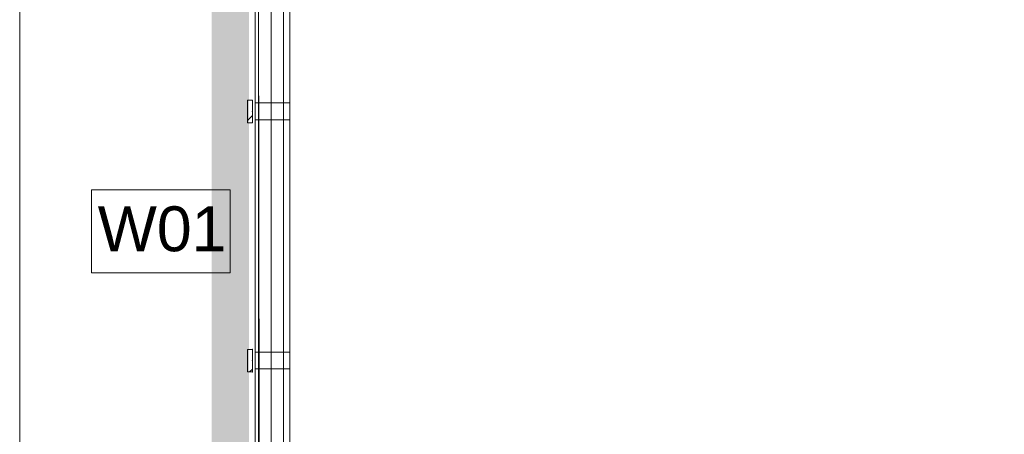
# Model space of a CAD drawing. Header units: millimetres. Extents: x -850 to 154668, y -24973 to 71030.
# Tile 89 of 212: x 9951 to 13904, y 42189 to 43853. Entities that reach past the tile are written whole.
import ezdxf

# ---------------------------------------------------------------- set-up
doc = ezdxf.new("R2010")
doc.units = ezdxf.units.MM
doc.header["$MEASUREMENT"] = 0
doc.linetypes.add('B0703', pattern=[468.700004, 312.5, -156.200004])
for name, color, linetype in [('New_22 NC Binnenwanden', 7, 'Continuous'), ('New_22 NC Binnenwanden Doorsnede-arcering', 7, 'Continuous'), ('New_22 NC Binnenwanden Ramen', 7, 'Continuous'), ('New_23 Vloeren', 7, 'Continuous'), ('New_Info Wandafwerking aanduiding', 7, 'Continuous'), ('New_Info Wandafwerking aanduiding Doorsnede-arcering', 7, 'Continuous'), ('New_Z Ruimtefuncties Zone omranding', 7, 'Continuous')]:
    doc.layers.add(name, color=color, linetype=linetype)
doc.styles.add('GENERATED_STYLE_1', font='txt')
pattern_1 = [(45, (0, 0), (-63.63961, 63.63961), [])]

# ---------------------------------------------------------------- blocks, each defined once
blk = doc.blocks.new('Slab_3_2', base_point=(0, 51154.6))
at = {"layer": 'New_23 Vloeren', "color": 1, "linetype": 'Continuous', "lineweight": 0, "flags": 128}
blk.add_lwpolyline([(10960, 43984.1), (10960, 38110.8, 0.414335), (13010, 36060), (14700.7, 36060), (14700.7, 46035), (13000.2, 46035, 0.412961)], format="xyb", close=True, dxfattribs=at)
blk = doc.blocks.new('Curtain Wall_63_2')
at = {"layer": 'New_22 NC Binnenwanden Doorsnede-arcering', "linetype": 'Continuous', "lineweight": 0, "true_color": 0x000000}
h = blk.add_hatch(dxfattribs=at)
h.set_pattern_fill('310_Naaldhout__01__0002', color=18, style=0, pattern_type=2)
h.set_pattern_definition(pattern_1)
h.paths.add_polyline_path([(10865, 43439.2), (10885, 43439.2), (10885, 43529.2), (10865, 43529.2)])
at = {"layer": 'New_22 NC Binnenwanden', "color": 7, "linetype": 'Continuous', "lineweight": 0}
for p, q in [((10865, 43529.2), (10865, 43439.2)), ((10885, 43529.2), (10865, 43529.2)), ((10885, 43529.2), (10885, 43439.2)), ((10885, 43439.2), (10865, 43439.2))]:
    blk.add_line(p, q, dxfattribs=at)
at = {"layer": 'New_22 NC Binnenwanden', "color": 9, "linetype": 'B0703', "lineweight": 0}
for p, q in [((10885, 43529.2), (10885, 43484.2)), ((10885, 43529.2), (10885, 43529.2)), ((10885, 43484.2), (10885, 43439.2)), ((10885, 43439.2), (10885, 43439.2))]:
    blk.add_line(p, q, dxfattribs=at)
at = {"layer": 'New_22 NC Binnenwanden', "color": 1, "linetype": 'Continuous', "lineweight": 0}
for p, q in [((10885, 43529.2), (10885, 43529.2)), ((10885, 43484.2), (10885, 43529.2)), ((10885, 43439.2), (10885, 43484.2))]:
    blk.add_line(p, q, dxfattribs=at)
at = {"layer": 'New_22 NC Binnenwanden', "color": 9, "linetype": 'B0703', "lineweight": 0}
for p in [(10885, 43529.2), (10885, 43484.2), (10885, 43484.2), (10885, 43439.2)]:
    blk.add_point(p, dxfattribs=at)
at = {"layer": 'New_22 NC Binnenwanden', "color": 1, "linetype": 'Continuous', "lineweight": 0}
for p in [(10885, 43529.2), (10885, 43484.2), (10885, 43484.2), (10885, 43439.2), (10885, 43439.2)]:
    blk.add_point(p, dxfattribs=at)
blk = doc.blocks.new('Curtain Wall_65_2')
at = {"layer": 'New_22 NC Binnenwanden Doorsnede-arcering', "linetype": 'Continuous', "lineweight": 0, "true_color": 0x000000}
h = blk.add_hatch(dxfattribs=at)
h.set_pattern_fill('310_Naaldhout__01__0002', color=18, style=0, pattern_type=2)
h.set_pattern_definition(pattern_1)
h.paths.add_polyline_path([(10865, 42439.2), (10885, 42439.2), (10885, 42529.2), (10865, 42529.2)])
at = {"layer": 'New_22 NC Binnenwanden', "color": 7, "linetype": 'Continuous', "lineweight": 0}
for p, q in [((10865, 42529.2), (10865, 42439.2)), ((10885, 42529.2), (10865, 42529.2)), ((10885, 42529.2), (10885, 42439.2)), ((10885, 42439.2), (10865, 42439.2))]:
    blk.add_line(p, q, dxfattribs=at)
at = {"layer": 'New_22 NC Binnenwanden', "color": 9, "linetype": 'B0703', "lineweight": 0}
for p, q in [((10885, 42529.2), (10885, 42484.2)), ((10885, 42529.2), (10885, 42529.2)), ((10885, 42484.2), (10885, 42439.2)), ((10885, 42439.2), (10885, 42439.2))]:
    blk.add_line(p, q, dxfattribs=at)
at = {"layer": 'New_22 NC Binnenwanden', "color": 1, "linetype": 'Continuous', "lineweight": 0}
for p, q in [((10885, 42529.2), (10885, 42529.2)), ((10885, 42484.2), (10885, 42529.2)), ((10885, 42439.2), (10885, 42484.2))]:
    blk.add_line(p, q, dxfattribs=at)
at = {"layer": 'New_22 NC Binnenwanden', "color": 9, "linetype": 'B0703', "lineweight": 0}
for p in [(10885, 42529.2), (10885, 42484.2), (10885, 42484.2), (10885, 42439.2)]:
    blk.add_point(p, dxfattribs=at)
at = {"layer": 'New_22 NC Binnenwanden', "color": 1, "linetype": 'Continuous', "lineweight": 0}
for p in [(10885, 42529.2), (10885, 42484.2), (10885, 42484.2), (10885, 42439.2), (10885, 42439.2)]:
    blk.add_point(p, dxfattribs=at)
blk = doc.blocks.new('R3 bl ol 22_3')
at = {"layer": 'New_22 NC Binnenwanden Ramen', "color": 1, "linetype": 'Continuous', "lineweight": 0}
for p, q in [((-1000, 0), (-933, 0)), ((-933, 0), (-933, -139)), ((-933, 0), (-533.5, 0)), ((-533.5, -139), (-533.5, 0)), ((-533.5, 0), (-500, 0)), ((-500, 0), (-466.5, 0)), ((-466.5, 0), (-466.5, -139)), ((-466.5, 0), (466.5, 0)), ((466.5, -139), (466.5, 0)), ((466.5, 0), (500, 0)), ((500, 0), (533.5, 0)), ((533.5, 0), (533.5, -139)), ((533.5, 0), (933, 0)), ((933, -139), (933, 0)), ((933, 0), (1000, 0)), ((-933, -139), (-1000, -139)), ((-533.5, -139), (-933, -139)), ((-500, -139), (-533.5, -139)), ((-466.5, -139), (-500, -139)), ((466.5, -139), (-466.5, -139)), ((500, -139), (466.5, -139)), ((533.5, -139), (500, -139)), ((933, -139), (533.5, -139)), ((1000, -139), (933, -139))]:
    blk.add_line(p, q, dxfattribs=at)
at = {"layer": 'New_22 NC Binnenwanden Ramen', "color": 9, "linetype": 'Continuous', "lineweight": 0}
for p, q in [((-1000, -14), (1000, -14)), ((-1000, -114), (1000, -114))]:
    blk.add_line(p, q, dxfattribs=at)
at = {"layer": 'New_22 NC Binnenwanden Ramen', "color": 7, "linetype": 'Continuous', "lineweight": 0}
for p, q in [((-1000, -14), (-1000, -114)), ((-1000, -14), (-1000, -114)), ((1000, -14), (1000, -114)), ((1000, -14), (1000, -114))]:
    blk.add_line(p, q, dxfattribs=at)
blk = doc.blocks.new('Wall_92_2', base_point=(11010, 38110.8))
at = {"layer": 'New_22 NC Binnenwanden Ramen', "color": 1, "linetype": 'Continuous', "lineweight": 0, "zscale": 1000, "rotation": 90}
blk.add_blockref('R3 bl ol 22_3', (10896, 42985), dxfattribs=at)
blk = doc.blocks.new('Wall_615_2', base_point=(10796.2, 43984.1))
at = {"layer": 'New_Info Wandafwerking aanduiding Doorsnede-arcering', "linetype": 'Continuous', "lineweight": 0, "true_color": 0x99a3a6}
blk.add_hatch(color=253, dxfattribs=at).paths.add_polyline_path([(10721.2, 43984.1), (10721.2, 38110), (10871.2, 38110), (10871.2, 43984.1)])

msp = doc.modelspace()

# ---------------------------------------------------------------- linework, layer by layer
at = {"layer": 'New_Info Wandafwerking aanduiding', "color": 9, "linetype": 'Continuous', "lineweight": 0, "flags": 128}
msp.add_lwpolyline([(10239.3, 43169.6), (10796.2, 43169.6), (10796.2, 42836.7), (10239.3, 42836.7)], close=True, dxfattribs=at)
at = {"layer": 'New_Z Ruimtefuncties Zone omranding', "color": 41, "linetype": 'Continuous', "lineweight": 0, "true_color": 0xffeeaa, "flags": 128}
msp.add_lwpolyline([(23390.4, 24315), (23390.4, 26210), (14200.7, 26210), (14200.7, 30170), (14200.7, 34110.1), (16950.7, 34110.1), (16950.7, 36010), (14650.7, 36010), (13000.4, 36010, -0.192176), (11511.5, 36624.2, -0.163342), (10919.2, 37730.4), (10909.9, 43996.7, -0.145429), (11374.3, 45358.1, -0.222858), (13010, 46085), (14650.7, 46085), (16490.7, 46085, -0.04315), (16851.1, 46053.8), (16851.1, 47840.1)], format="xyb", dxfattribs=at)
at = {"layer": 'New_Z Ruimtefuncties Zone omranding', "color": 41, "linetype": 'Continuous', "lineweight": 0, "true_color": 0xe1e196, "flags": 128}
msp.add_lwpolyline([(9950.9, 36072.5), (10959.9, 36072.5), (11525, 36637.6, -0.199018), (10909.9, 38123.4), (10909.9, 43996.7, -0.175024), (11393.9, 45338.6), (10959.9, 45772.5), (9950.9, 45772.5)], format="xyb", close=True, dxfattribs=at)

# ---------------------------------------------------------------- block references
at = {"layer": 'New_22 NC Binnenwanden', "color": 8, "lineweight": 0, "true_color": 0x778488}
msp.add_blockref('Wall_92_2', (11010, 38110.8), dxfattribs=at)
at = {"layer": 'New_22 NC Binnenwanden', "linetype": 'Continuous', "lineweight": 0}
for name in ['Curtain Wall_63_2', 'Curtain Wall_65_2']:
    msp.add_blockref(name, (0, 0), dxfattribs=at)
at = {"layer": 'New_23 Vloeren', "color": 1, "linetype": 'Continuous', "lineweight": 0}
msp.add_blockref('Slab_3_2', (0, 51154.6), dxfattribs=at)
at = {"layer": 'New_Info Wandafwerking aanduiding', "color": 1, "lineweight": 0}
msp.add_blockref('Wall_615_2', (10796.2, 43984.1), dxfattribs=at)

# ---------------------------------------------------------------- texts
at = {"layer": 'New_Info Wandafwerking aanduiding', "color": 2, "linetype": 'Continuous', "lineweight": 0, "insert": (10264.3, 43103.5), "char_height": 180, "attachment_point": 1, "style": 'GENERATED_STYLE_1'}
msp.add_mtext('\\A1;{\\pql;\\fArial|b0|i0|c0|p38;W01}', dxfattribs=at)

doc.saveas('drawing.dxf')
